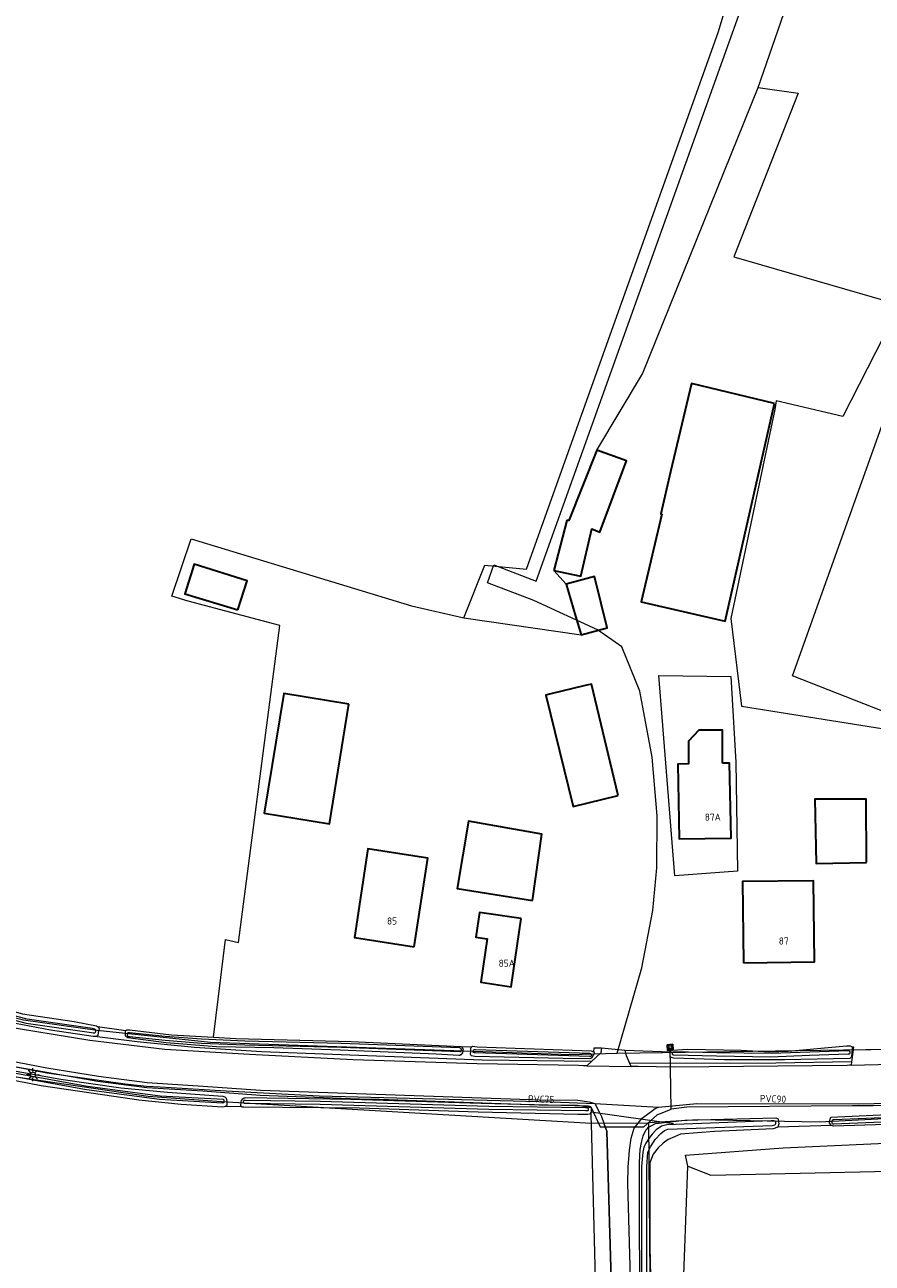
# Model space of a CAD drawing. Header units: metres. Extents: x 174255 to 175175, y 462028 to 462911.
# Tile 53 of 256: x 174731 to 174850, y 462196 to 462369. Entities that reach past the tile are written whole.
import ezdxf
from ezdxf.lldxf.tags import DXFTag

# ---------------------------------------------------------------- set-up
doc = ezdxf.new("R2010")
doc.units = ezdxf.units.M
for name, color, linetype, lineweight in [('B-WE-IE-MEUBILAIR_WEGMEUBILAIR-LICHTMAST-S', 8, 'Continuous', 20), ('B-WE-OG-BEBOUWING-G', 8, 'Continuous', 30), ('B-WE-OG-BEBOUWING_HUISNUMMER-T20', 8, 'Continuous', 20), ('B-WE-OG-BOS-G', 8, 'Continuous', 20), ('B-WE-OG-TERREIN_AGRARISCH-G', 8, 'Continuous', 20), ('B-WE-OG-TERREIN_ERF-G', 8, 'Continuous', 20), ('B-WE-OG-TERREIN_GROEN-G', 8, 'Continuous', 20), ('B-WE-OG-WEG_VERHARD_GESLOTEN -G', 8, 'Continuous', 20), ('B-WE-OG-WEG_VERHARD_OPEN -G', 8, 'Continuous', 20), ('B-WE-RI-PERSLEIDING-G', 8, 'RI-PERS', 20), ('B-WE-RI-PERSLEIDING_RIOOLPUT_POMPPUT-S', 8, 'Continuous', 20), ('B-WE-WH-DUIKER-G', 8, 'Continuous', 20), ('B-WE-WH-WATERGANG_SLOOT_BODEM-G', 8, 'Continuous', 20), ('B-WE-WH-WATERGANG_SLOOT_INSTEEK-G', 8, 'Continuous', 20), ('B-XX-KG-GRENS_PERCEEL-G', 213, 'Continuous', 20)]:
    doc.layers.add(name, color=color, linetype=linetype, lineweight=lineweight)
doc.layers.add('B-WE-RI-PERSLEIDING-T20', color=8, linetype='Continuous')
doc.styles.add('NLCS-ISO-M500-T20', font='NLCS-ISO.ttf', dxfattribs={"height": 1})
doc.styles.get("Standard").update_dxf_attribs({"font": 'isocpeur.ttf'})
tags = doc.linetypes.add('RI-PERS', pattern='A,7,-2,["P",Standard,S=1.8,R=0,X=-0.5,Y=-0.9],-2,7,-2,[102,NLCS.SHX,S=1,R=180,X=0,Y=0],-2', length=22).pattern_tags.tags
tags[6] = DXFTag(74, 10)

# ---------------------------------------------------------------- blocks, each defined once
blk = doc.blocks.new('B-SRI-PUT_POMPPUT-SO')
at = {"lineweight": -3, "flags": 128}
blk.add_lwpolyline([(-2, -2), (2, -2), (2, 2), (-2, 2)], close=True, dxfattribs=at)
at = {"ltscale": 0.1, "flags": 128}
blk.add_lwpolyline([(-1.74, -0.98), (0, 2), (1.74, -0.98)], close=True, dxfattribs=at)
at = {"lineweight": -3}
blk.add_circle((0, 0), 2, dxfattribs=at)
blk = doc.blocks.new('Lichtmast bestaand')
for p, q in [((-0.45, 0), (-0.9, 0)), ((-0.32, 0.32), (-0.64, 0.64)), ((0, 0.45), (0, 0.9)), ((0.32, 0.32), (0.64, 0.64)), ((0.45, 0), (0.9, 0)), ((-0.32, -0.32), (-0.64, -0.64)), ((0, -0.9), (0, -0.45)), ((0.32, -0.32), (0.64, -0.64))]:
    blk.add_line(p, q)
blk.add_circle((0, 0), 0.35)

msp = doc.modelspace()

# ---------------------------------------------------------------- linework, layer by layer
at = {"layer": 'B-WE-OG-BEBOUWING-G'}
for points in [[(174836.367, 462316.357), (174824.71, 462319.122), (174821.771, 462306.729), (174820.4, 462300.871), (174820.566, 462300.828), (174817.671, 462288.529), (174829.429, 462285.8), (174833.502, 462303.738), (174836.367, 462316.357)], [(174805.4, 462292.9), (174809.2, 462292.129), (174810.708, 462298.734), (174811.871, 462298.3), (174815.6, 462308.271), (174811.429, 462309.8), (174807.5, 462299.929), (174807.2, 462299.929), (174805.4, 462292.9)], [(174761.029, 462287.371), (174762.329, 462291.471), (174754.9, 462293.771), (174753.6, 462289.629), (174761.029, 462287.371)], [(174807.129, 462290.971), (174808.456, 462286.483), (174809.229, 462283.871), (174812.9, 462284.871), (174811.1, 462292.071), (174807.129, 462290.971)], [(174814.429, 462261.329), (174810.7, 462276.971), (174809.797, 462276.754), (174804.782, 462275.552), (174804.271, 462275.429), (174808.1, 462259.771), (174814.429, 462261.329)], [(174776.62, 462274.141), (174767.478, 462275.628), (174764.75, 462258.868), (174773.893, 462257.38), (174776.62, 462274.141)], [(174829.061, 462265.863), (174829.051, 462270.511), (174825.768, 462270.503), (174824.31, 462268.953), (174824.311, 462265.777), (174822.805, 462265.75), (174822.995, 462255.235), (174830.267, 462255.366), (174830.077, 462265.881), (174829.061, 462265.863)], [(174849.3, 462251.929), (174849.229, 462260.829), (174842.029, 462260.8), (174842.2, 462251.8), (174849.3, 462251.929)], [(174802.4, 462246.6), (174803.7, 462255.9), (174793.4, 462257.729), (174791.829, 462248.3), (174802.4, 462246.6)], [(174785.804, 462240.106), (174787.714, 462252.559), (174779.308, 462253.848), (174777.399, 462241.395), (174785.804, 462240.106)], [(174832.03, 462237.858), (174841.967, 462237.972), (174841.837, 462249.358), (174831.9, 462249.244), (174832.03, 462237.858)], [(174800.834, 462244.059), (174794.969, 462244.926), (174794.456, 462241.454), (174796.039, 462241.22), (174795.139, 462235.136), (174799.421, 462234.502), (174800.834, 462244.059)]]:
    msp.add_lwpolyline(points, dxfattribs=at)
at = {"layer": 'B-WE-OG-BOS-G'}
for p, q in [((174807.129, 462290.971), (174805.4, 462292.9)), ((174792.766, 462286.273), (174809.229, 462283.871))]:
    msp.add_line(p, q, dxfattribs=at)
for points in [[(174811.429, 462309.8), (174817.852, 462320.497), (174834.066, 462360.685), (174839.28, 462375.707), (174833.357, 462377.095), (174835.707, 462387.032), (174812.899, 462398.112), (174813.757, 462406.463), (174829.122, 462465.431), (174826.481, 462465.788)], [(174875.472, 462215.924), (174844.639, 462214.949), (174844.373, 462215.03), (174836.828, 462214.774), (174836.173, 462214.542), (174827.944, 462214.169), (174823.174, 462213.806), (174822.315, 462213.455), (174821.436, 462213.063), (174820.721, 462212.529), (174820.047, 462211.892), (174819.354, 462211.03), (174818.866, 462209.78), (174818.849, 462208.797), (174818.882, 462198.027), (174819.213, 462183.654)], [(174824.192, 462209.335), (174823.899, 462210.852), (174837.594, 462211.911), (174898.197, 462214.649), (174898.496, 462209.672)], [(174828.571, 462073.836), (174828.387, 462075.052), (174824.527, 462081.414), (174822.016, 462130.22), (174823.02, 462177.52), (174824.192, 462209.332), (174824.192, 462209.335)]]:
    msp.add_lwpolyline(points, dxfattribs=at)
at = {"layer": 'B-WE-OG-TERREIN_AGRARISCH-G'}
for points in [[(174792.766, 462286.273), (174795.724, 462293.667), (174801.582, 462293.08), (174828.526, 462368.526), (174833.768, 462386.119), (174834.022, 462386.973), (174826.978, 462390.224), (174809.032, 462398.507), (174826.481, 462465.788)], [(174693.953, 462240.183), (174700.362, 462238.426), (174707.028, 462237.007), (174722.736, 462232.966), (174730.83, 462230.688), (174738.082, 462229.625), (174741.216, 462229), (174741.355, 462228.913), (174744.327, 462228.486), (174745.335, 462228.341), (174745.477, 462228.464), (174745.826, 462228.455), (174751.735, 462227.736), (174757.627, 462227.42), (174759.296, 462241.125), (174761.122, 462240.729), (174766.925, 462285.172), (174754.091, 462288.583), (174751.768, 462289.317), (174754.491, 462297.327), (174785.428, 462287.931), (174792.766, 462286.273)], [(174811.471, 462184.5), (174810.674, 462215.301), (174810.653, 462216.109), (174810.617, 462216.885), (174810.393, 462216.638), (174810.127, 462216.597), (174808.786, 462216.592), (174794.77, 462216.907), (174778.111, 462217.47), (174761.895, 462217.605), (174761.693, 462217.621), (174761.585, 462217.644), (174761.545, 462217.659), (174759.298, 462217.689), (174758.95, 462217.606), (174753.104, 462217.967), (174747.144, 462218.593), (174733.429, 462220.609), (174719.447, 462223.299)]]:
    msp.add_lwpolyline(points, dxfattribs=at)
at = {"layer": 'B-WE-OG-TERREIN_ERF-G'}
msp.add_lwpolyline([(174834.066, 462360.685), (174839.692, 462359.882), (174830.641, 462336.928), (174853.952, 462330.195), (174845.968, 462314.525), (174836.614, 462316.716), (174836.433, 462315.498), (174830.229, 462286.175), (174831.751, 462273.855), (174863.186, 462268.872), (174860.927, 462242.644), (174860.274, 462226.792)], dxfattribs=at)
at = {"layer": 'B-WE-OG-TERREIN_GROEN-G'}
msp.add_line((174792.383, 462226.121), (174793.847, 462226.064), dxfattribs=at)
for points in [[(174692.669, 462232.069), (174693.929, 462231.706), (174707.713, 462228.262), (174713.072, 462226.877), (174723.575, 462224.493), (174728.18, 462223.576), (174734.232, 462222.435), (174745.204, 462220.886), (174748.24, 462220.56), (174750.115, 462220.458), (174759.426, 462219.908), (174772.477, 462219.215), (174805.098, 462218.339), (174811.129, 462218.1)], [(174810.684, 462224.022), (174795.355, 462224.185), (174764.414, 462225.386), (174754.95, 462225.969), (174746.895, 462226.781), (174740.914, 462227.505)], [(174811.018, 462225.35), (174811.063, 462225.911), (174812.109, 462225.934), (174811.973, 462225.206), (174810.017, 462223.409)], [(174816.071, 462223.728), (174815.614, 462224.8), (174815.431, 462225.619), (174821.757, 462225.362)], [(174847.226, 462226.086), (174847.479, 462226.083), (174847.423, 462225.659), (174847.198, 462223.963)], [(174847.198, 462223.963), (174836.556, 462223.789), (174816.071, 462223.728)], [(174816.671, 462214.671), (174817.8, 462216.071), (174819.6, 462217.429), (174820.086, 462217.621), (174825.49, 462218.106), (174848.195, 462218.08), (174871.945, 462218.602), (174888.961, 462219.573), (174901.361, 462220.54)], [(174811.129, 462218.1), (174811.849, 462216.744), (174812.1, 462216.271), (174812.424, 462215.363)], [(174812.424, 462215.363), (174812.829, 462214.229), (174813.529, 462190.271), (174816.2, 462091.771), (174816.4, 462076.671), (174816.2, 462073.529), (174815.7, 462071.371), (174814.4, 462068.671), (174811.229, 462065.029), (174779.271, 462040.029), (174764.599, 462028.399)], [(174823.141, 462063.829), (174821.981, 462063.181), (174821.433, 462065.729), (174820.703, 462067.775), (174819.609, 462069.958), (174819.029, 462070.9), (174819.118, 462071.797), (174819.271, 462073.329), (174818.729, 462086.829), (174817.7, 462134.7), (174816.6, 462178.7), (174815.771, 462206.9), (174815.829, 462209.2), (174816.029, 462211.571), (174816.271, 462213.271), (174816.671, 462214.671)], [(174824.192, 462209.335), (174827.455, 462208.084), (174898.496, 462209.672)]]:
    msp.add_lwpolyline(points, dxfattribs=at)
at = {"layer": 'B-WE-OG-WEG_VERHARD_GESLOTEN -G'}
for p, q in [((174810.017, 462223.409), (174816.252, 462223.303)), ((174811.129, 462218.1), (174820.086, 462217.621))]:
    msp.add_line(p, q, dxfattribs=at)
for points in [[(174810.017, 462223.409), (174809.547, 462223.417), (174808.843, 462223.429), (174794.629, 462223.671), (174777.229, 462224.229), (174762.7, 462225), (174750.771, 462225.7), (174740.271, 462226.971), (174727.629, 462229.029), (174706.671, 462233.829), (174694.11, 462237.296)], [(174692.803, 462232.755), (174700.4, 462230.7), (174720.071, 462225.971), (174727.629, 462224.371), (174734.229, 462223.1), (174741.5, 462221.929), (174748.329, 462221.071), (174756.171, 462220.571), (174764.229, 462219.971), (174803.329, 462218.629), (174808.771, 462218.571), (174810.371, 462218.371), (174811.129, 462218.1)]]:
    msp.add_lwpolyline(points, dxfattribs=at)
at = {"layer": 'B-WE-OG-WEG_VERHARD_GESLOTEN -G', "flags": 128}
msp.add_lwpolyline([(174847.135, 462223.486), (174852.797, 462223.64), (174852.892, 462223.643)], dxfattribs=at)
at = {"layer": 'B-WE-OG-WEG_VERHARD_OPEN -G'}
for p, q in [((174812.109, 462225.934), (174815.431, 462225.619)), ((174847.423, 462225.659), (174852.468, 462225.734))]:
    msp.add_line(p, q, dxfattribs=at)
msp.add_lwpolyline([(174847.198, 462223.963), (174847.135, 462223.486), (174846.913, 462223.48), (174846.571, 462223.471), (174822.271, 462223.2), (174817.243, 462223.286), (174816.252, 462223.303), (174816.071, 462223.728)], dxfattribs=at)
at = {"layer": 'B-WE-RI-PERSLEIDING-G', "ltscale": 0.4}
msp.add_line((174821.886, 462217.301), (174821.733, 462225.998), dxfattribs=at)
for points in [[(174678.601, 462235.916), (174692.615, 462232.096), (174695.262, 462231.367), (174700.228, 462230.031), (174709.709, 462227.729), (174719.919, 462225.297), (174727.492, 462223.694), (174741.402, 462221.245), (174748.263, 462220.383), (174756.123, 462219.882), (174764.191, 462219.281), (174778.129, 462218.794), (174780.874, 462218.719), (174803.313, 462217.939), (174808.724, 462217.881), (174810.644, 462217.54), (174811.881, 462214.83), (174818.024, 462214.82), (174819.88, 462216.546), (174821.886, 462217.301)], [(174923.749, 462220.614), (174875.862, 462218.54), (174850.217, 462217.811), (174847.343, 462217.779), (174824.062, 462217.611), (174821.886, 462217.301)]]:
    msp.add_lwpolyline(points, dxfattribs=at)
at = {"layer": 'B-WE-WH-DUIKER-G'}
msp.add_line((174810.596, 462216.952), (174822.196, 462215.329), dxfattribs=at)
at = {"layer": 'B-WE-WH-WATERGANG_SLOOT_BODEM-G'}
for points in [[(174694.58, 462239.019), (174697.079, 462238.313), (174727.745, 462230.32), (174731.33, 462229.41), (174740.507, 462228.087), (174740.739, 462228.037), (174740.966, 462228.037), (174741.08, 462228.14), (174741.114, 462228.288), (174741.11, 462228.305), (174741.079, 462228.436), (174740.942, 462228.561), (174740.649, 462228.64), (174731.472, 462229.963), (174727.886, 462230.873), (174697.22, 462238.866), (174693.847, 462239.819)], [(174689.813, 462231.239), (174690.237, 462231.124), (174720.901, 462223.489), (174739.8, 462220.066), (174750.031, 462218.736), (174758.909, 462218.231), (174758.979, 462218.235), (174759.078, 462218.256), (174759.129, 462218.313), (174759.138, 462218.384), (174759.14, 462218.471)], [(174759.14, 462218.471), (174759.14, 462218.483), (174759.134, 462218.571), (174759.097, 462218.631), (174759.03, 462218.661), (174750.153, 462219.166), (174739.922, 462220.497), (174721.023, 462223.919), (174692.585, 462231)], [(174792.416, 462225.648), (174792.376, 462225.784), (174792.279, 462225.886), (174792.134, 462225.918), (174775.568, 462226.533), (174762.012, 462226.88), (174755.951, 462227.128), (174750.841, 462227.532), (174745.813, 462228.018), (174745.589, 462228.017), (174745.515, 462227.943), (174745.499, 462227.818), (174745.499, 462227.721), (174745.545, 462227.607), (174745.641, 462227.534), (174745.721, 462227.511), (174745.825, 462227.496), (174750.853, 462227.01), (174755.963, 462226.606), (174762.024, 462226.358), (174775.58, 462226.011), (174792.146, 462225.396), (174792.275, 462225.397), (174792.399, 462225.454), (174792.416, 462225.545), (174792.416, 462225.648)], [(174810.679, 462224.898), (174810.681, 462224.953), (174810.641, 462225.03), (174810.578, 462225.092), (174810.431, 462225.115), (174794.387, 462225.659), (174794.179, 462225.653), (174794.071, 462225.573), (174794.02, 462225.448), (174794.02, 462225.439), (174794.021, 462225.368), (174794.049, 462225.317), (174794.192, 462225.272), (174794.347, 462225.28), (174810.391, 462224.736), (174810.482, 462224.731), (174810.585, 462224.748), (174810.656, 462224.799), (174810.678, 462224.87), (174810.679, 462224.898)], [(174822.02, 462225.143), (174822.017, 462225.13), (174822.017, 462225.045), (174822.04, 462224.994), (174822.143, 462224.943), (174822.231, 462224.926), (174828.21, 462224.801), (174835.817, 462224.681), (174841.263, 462224.882), (174846.698, 462225.073), (174846.781, 462225.076), (174846.878, 462225.088), (174846.974, 462225.128), (174847.002, 462225.173), (174847.007, 462225.252), (174847.008, 462225.259), (174847.008, 462225.332), (174846.985, 462225.406), (174846.916, 462225.474), (174846.779, 462225.503), (174841.343, 462225.313), (174835.898, 462225.111), (174828.291, 462225.231), (174822.312, 462225.356), (174822.108, 462225.341), (174822.04, 462225.238), (174822.02, 462225.143)], [(174810.27, 462217.272), (174810.27, 462217.363), (174810.241, 462217.437), (174810.156, 462217.476), (174809.822, 462217.503), (174796.277, 462217.696), (174772.586, 462218.401), (174762.133, 462218.543), (174761.911, 462218.528), (174761.82, 462218.465), (174761.792, 462218.357), (174761.794, 462218.342), (174761.804, 462218.283), (174761.844, 462218.22), (174761.946, 462218.175), (174762.031, 462218.164), (174762.134, 462218.164), (174772.587, 462218.023), (174796.279, 462217.317), (174809.823, 462217.124), (174810.049, 462217.118), (174810.214, 462217.13), (174810.259, 462217.187), (174810.27, 462217.26), (174810.27, 462217.272)], [(174872.76, 462216.995), (174844.764, 462215.834), (174844.576, 462215.821), (174844.485, 462215.742), (174844.434, 462215.633), (174844.423, 462215.52)], [(174844.423, 462215.52), (174844.435, 462215.406), (174844.48, 462215.315), (174844.583, 462215.258), (174844.684, 462215.251), (174872.68, 462216.412)], [(174818.455, 462186.861), (174818.448, 462209.24), (174818.606, 462211.268), (174818.962, 462212.026), (174819.624, 462213.073), (174820.409, 462213.915), (174820.951, 462214.346), (174821.401, 462214.511), (174836.039, 462215.048), (174836.212, 462215.095), (174836.406, 462215.141), (174836.531, 462215.233), (174836.564, 462215.324), (174836.564, 462215.437), (174836.557, 462215.47), (174836.541, 462215.551), (174836.438, 462215.653), (174836.267, 462215.698), (174835.914, 462215.682), (174821.276, 462215.146), (174820.529, 462214.918), (174819.753, 462214.404), (174819.192, 462213.798), (174818.743, 462213.203), (174818.325, 462212.557), (174818.051, 462211.972), (174817.868, 462211.306), (174817.711, 462209.279), (174817.718, 462186.9)]]:
    msp.add_lwpolyline(points, dxfattribs=at)
at = {"layer": 'B-WE-WH-WATERGANG_SLOOT_INSTEEK-G'}
msp.add_line((174810.635, 462217.261), (174810.617, 462216.885), dxfattribs=at)
for points in [[(174741.488, 462228.225), (174741.455, 462228.059), (174741.374, 462227.67), (174741.098, 462227.495), (174740.914, 462227.505), (174740.73, 462227.514), (174734.738, 462228.397), (174727.885, 462229.706), (174720.423, 462231.429), (174720.217, 462231.483), (174702.258, 462236.163), (174694.512, 462238.254)], [(174692.636, 462231.22), (174697.875, 462229.776), (174711.135, 462226.532), (174720.709, 462224.268), (174727.009, 462223.151), (174736.207, 462221.511), (174744.616, 462220.308), (174751.17, 462219.704), (174758.952, 462219.165), (174759.198, 462219.063), (174759.414, 462218.859), (174759.494, 462218.444)], [(174741.355, 462228.913), (174741.493, 462228.827), (174741.566, 462228.612), (174741.488, 462228.225)], [(174745.275, 462227.826), (174745.294, 462228.146), (174745.335, 462228.341)], [(174792.643, 462225.608), (174792.56, 462225.211), (174792.325, 462224.954), (174792.213, 462224.861), (174792.049, 462224.83), (174788.885, 462225.025), (174775.39, 462225.618), (174766.093, 462225.938), (174758.026, 462226.077), (174750.97, 462226.628), (174745.583, 462227.328), (174745.337, 462227.512), (174745.265, 462227.655), (174745.275, 462227.826)], [(174757.627, 462227.42), (174760.745, 462227.252), (174776.932, 462226.831), (174792.383, 462226.121), (174792.64, 462225.835), (174792.661, 462225.692), (174792.643, 462225.608)], [(174810.907, 462224.877), (174810.682, 462224.529), (174810.57, 462224.416), (174810.468, 462224.375), (174806.721, 462224.415), (174794.312, 462224.704), (174793.851, 462224.805), (174793.748, 462224.887), (174793.717, 462225.03), (174793.731, 462225.46)], [(174793.731, 462225.46), (174793.745, 462225.89), (174793.847, 462226.064), (174793.99, 462226.147), (174794.625, 462226.087), (174810.659, 462225.522), (174811.018, 462225.35), (174811.079, 462225.247), (174811.059, 462225.114), (174810.907, 462224.877)], [(174847.217, 462225.247), (174847.168, 462224.683), (174846.924, 462224.447), (174837.792, 462224.265), (174829.336, 462224.239), (174822.241, 462224.493), (174821.892, 462224.564), (174821.749, 462224.676), (174821.718, 462224.778), (174821.723, 462225.141)], [(174821.723, 462225.141), (174821.726, 462225.311), (174821.757, 462225.362), (174821.787, 462225.413), (174821.859, 462225.506), (174822.002, 462225.619), (174824.223, 462225.728), (174831.687, 462225.587), (174835.67, 462225.385), (174838.29, 462225.454), (174846.457, 462226.216), (174846.979, 462226.228), (174847.195, 462226.126), (174847.226, 462226.086), (174847.256, 462226.045), (174847.257, 462225.727), (174847.217, 462225.247)], [(174759.494, 462218.444), (174759.497, 462218.429), (174759.499, 462217.958), (174759.482, 462217.884), (174759.441, 462217.792), (174759.298, 462217.689)], [(174761.545, 462217.659), (174761.505, 462217.675), (174761.484, 462217.859), (174761.503, 462218.3), (174761.517, 462218.348)], [(174761.517, 462218.348), (174761.574, 462218.546), (174761.727, 462218.771), (174761.921, 462218.905), (174762.167, 462218.947), (174776.889, 462218.736), (174795.185, 462218.168), (174810.236, 462217.784), (174810.512, 462217.714), (174810.615, 462217.509), (174810.637, 462217.304), (174810.635, 462217.261)], [(174844.085, 462215.519), (174844.084, 462215.602), (174844.283, 462216.18), (174862.176, 462217.054), (174901.094, 462218.587), (174901.381, 462218.588)], [(174819.187, 462150.969), (174818.945, 462151.061), (174818.637, 462151.327), (174818.492, 462151.736), (174818.2, 462153.618), (174817.92, 462164.674), (174817.488, 462185.271), (174817.412, 462209.841), (174817.53, 462211.663), (174817.69, 462212.647), (174817.953, 462213.589), (174818.32, 462214.368), (174818.514, 462214.584), (174818.707, 462214.8), (174819.055, 462215.005), (174819.689, 462215.294), (174823.762, 462215.777), (174836.558, 462216.124), (174836.886, 462215.982), (174836.939, 462215.537)], [(174836.939, 462215.537), (174836.97, 462215.286), (174836.828, 462214.774)], [(174844.373, 462215.03), (174844.085, 462215.336), (174844.085, 462215.519)]]:
    msp.add_lwpolyline(points, dxfattribs=at)
at = {"layer": 'B-XX-KG-GRENS_PERCEEL-G', "flags": 128}
for points in [[(174796.955, 462293.704), (174802.935, 462291.416), (174835.665, 462382.896), (174809.629, 462398.898)], [(174858.756, 462225.827), (174861.304, 462269.311), (174838.883, 462278.125), (174867.854, 462359.134), (174870.061, 462364.038), (174872.176, 462367.005), (174877.224, 462369.235), (174886.001, 462369.465), (174912.577, 462368.883)], [(174814.283, 462225.166), (174817.748, 462237.137), (174819.316, 462245.179), (174819.849, 462251.174), (174819.901, 462258.49), (174819.215, 462266.694), (174817.481, 462275.978), (174814.947, 462282.212), (174811.538, 462284.582), (174802.579, 462288.671), (174796.1, 462291.154), (174796.955, 462293.704)], [(174822.382, 462250.04), (174820.148, 462278.186)], [(174820.148, 462278.186), (174830.25, 462278.048), (174830.944, 462266.026), (174831.174, 462250.718), (174822.382, 462250.04)], [(174681.497, 462242.643), (174710.371, 462234.971), (174723.6, 462231.629), (174730.971, 462229.871), (174741.3, 462228.429), (174757.19, 462226.724), (174807.719, 462225.012), (174814.283, 462225.166)], [(174758.729, 462218.329), (174748.459, 462219.105), (174725.723, 462222.441), (174706.562, 462227.412), (174679.071, 462234.3)], [(174814.283, 462225.166), (174858.756, 462225.827)], [(174812.424, 462215.363), (174810.637, 462215.3), (174758.729, 462218.329)], [(174901.146, 462218.086), (174872.771, 462217.029), (174842.629, 462215.514), (174825.671, 462215.829), (174818.688, 462215.422)], [(174812.424, 462215.363), (174818.688, 462215.422)], [(174815.06, 462132.86), (174814.929, 462137.571), (174813.529, 462190.271), (174812.829, 462214.229), (174812.424, 462215.363)], [(174818.688, 462215.422), (174819.257, 462151), (174819.354, 462148.317)]]:
    msp.add_lwpolyline(points, dxfattribs=at)

# ---------------------------------------------------------------- block references
at = {"layer": 'B-WE-IE-MEUBILAIR_WEGMEUBILAIR-LICHTMAST-S'}
msp.add_blockref('Lichtmast bestaand', (174732.278, 462222.162), dxfattribs=at)
at = {"layer": 'B-WE-RI-PERSLEIDING_RIOOLPUT_POMPPUT-S', "xscale": 0.2, "yscale": 0.2, "zscale": 0.2, "rotation": 183.8491717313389}
msp.add_blockref('B-SRI-PUT_POMPPUT-SO', (174821.733, 462225.998), dxfattribs=at)

# ---------------------------------------------------------------- texts
at = {"layer": 'B-WE-OG-BEBOUWING_HUISNUMMER-T20', "style": 'NLCS-ISO-M500-T20'}
for s, p in [('87A', (174826.586, 462257.8)), ('85', (174781.98, 462243.222)), ('87', (174836.97, 462240.415)), ('85A', (174797.646, 462237.292))]:
    msp.add_text(s, height=1, dxfattribs=at).set_placement(p)
at = {"layer": 'B-WE-RI-PERSLEIDING-T20', "lineweight": 0, "style": 'NLCS-ISO-M500-T20'}
for s, p in [('PVC75', (174801.757, 462218.282)), ('PVC90', (174834.309, 462218.332))]:
    msp.add_text(s, height=1, rotation=358.18894, dxfattribs=at).set_placement(p)

doc.saveas('drawing.dxf')
